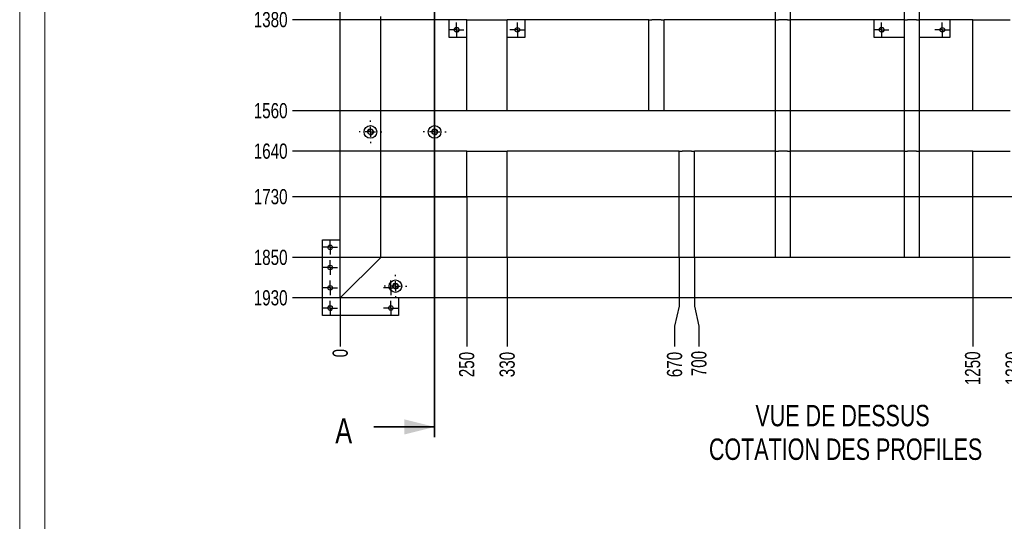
# Model space of a CAD drawing. Header units: millimetres. Extents: x 0 to 841, y 0 to 594.
# Tile 4 of 25: x 0 to 195, y 304 to 403. Entities that reach past the tile are written whole.
import ezdxf

# ---------------------------------------------------------------- set-up
doc = ezdxf.new("R2010")
doc.units = ezdxf.units.MM
doc.header["$PDSIZE"] = -1
doc.linetypes.add('CENTERX2', pattern=[20.32, 12.7, -2.54, 2.54, -2.54])
for name, color, linetype in [('COTES', 1, 'Continuous'), ('NOTES', 6, 'Continuous'), ('TRAIT-FINS', 9, 'Continuous'), ('TRAIT-MIXTES', 3, 'CENTERX2')]:
    doc.layers.add(name, color=color, linetype=linetype)
doc.layers.add('TRAIT-FORT', color=4, linetype='Continuous', lineweight=25)
doc.styles.add('SLDTEXTSTYLE0', font='TXT', dxfattribs={"width": 0.75})
doc.dimstyles.new('SLDDIMSTYLE7', dxfattribs={"dimtxt": 3, "dimasz": 0.333333, "dimexe": 0, "dimexo": 0.0625, "dimgap": 0.75, "dimtad": 0, "dimtih": 1, "dimtoh": 1, "dimdec": 0, "dimlfac": 10, "dimrnd": 1e-09, "dimdsep": 46, "dimtxsty": 'SLDTEXTSTYLE0', "dimblk1": 'ORIGIN', "dimblk2": 'ORIGIN', "dimsah": 1, "dimcen": 0.09, "dimadec": 0, "dimazin": 2, "dimtfac": 1, "dimtdec": 0, "dimtofl": 0, "dimtmove": 0, "dimatfit": 3, "dimldrblk": 'ORIGIN', "dimfxl": 1, "dimfrac": 2, "dimtolj": 1, "dimtzin": 12, "dimarcsym": 0})
doc.dimstyles.new('SLDDIMSTYLE8', dxfattribs={"dimtxt": 3, "dimasz": 2, "dimexe": 0, "dimexo": 0.0625, "dimgap": 0.75, "dimtad": 0, "dimtih": 1, "dimtoh": 1, "dimdec": 0, "dimlfac": 10, "dimrnd": 1e-09, "dimzin": 12, "dimdsep": 46, "dimtxsty": 'SLDTEXTSTYLE0', "dimsah": 1, "dimcen": 0.09, "dimadec": 0, "dimazin": 3, "dimtfac": 1, "dimtdec": 0, "dimtofl": 0, "dimtmove": 0, "dimatfit": 3, "dimfxl": 1, "dimfrac": 2, "dimtolj": 1, "dimtzin": 12, "dimarcsym": 0})

# ---------------------------------------------------------------- blocks, each defined once
blk = doc.blocks.new('_D_59')
at = {"layer": 'COTES', "color": 0, "lineweight": -2, "transparency": 16777216}
for p, q in [((148.45, 549.98), (148.45, 553.98)), ((149.36, 545.98), (148.45, 549.98)), ((149.36, 377.1), (149.36, 545.98))]:
    blk.add_line(p, q, dxfattribs=at)
at = {"layer": 'Defpoints', "color": 0, "transparency": 16777216}
for p in [(148.45, 553.98), (63.36, 541.03), (149.36, 377.03)]:
    blk.add_point(p, dxfattribs=at)
at = {"layer": 'COTES', "color": 0, "transparency": 16777216, "insert": (148.45, 557.54), "char_height": 3, "attachment_point": 5, "rotation": 90, "style": 'SLDTEXTSTYLE0'}
blk.add_mtext('\\A1;860', dxfattribs=at)
blk = doc.blocks.new('_D_60')
at = {"layer": 'COTES', "color": 0, "lineweight": -2, "transparency": 16777216}
for p, q in [((153.26, 549.98), (153.26, 553.98)), ((152.36, 545.98), (153.26, 549.98)), ((152.36, 377.1), (152.36, 545.98))]:
    blk.add_line(p, q, dxfattribs=at)
at = {"layer": 'Defpoints', "color": 0, "transparency": 16777216}
for p in [(153.26, 553.98), (63.36, 541.03), (152.36, 377.03)]:
    blk.add_point(p, dxfattribs=at)
at = {"layer": 'COTES', "color": 0, "transparency": 16777216, "insert": (153.26, 557.54), "char_height": 3, "attachment_point": 5, "rotation": 90, "style": 'SLDTEXTSTYLE0'}
blk.add_mtext('\\A1;890', dxfattribs=at)
blk = doc.blocks.new('_D_61')
at = {"layer": 'COTES', "color": 0, "lineweight": -2, "transparency": 16777216}
for p, q in [((173.95, 549.98), (173.95, 553.98)), ((174.86, 545.98), (173.95, 549.98)), ((174.86, 377.1), (174.86, 545.98))]:
    blk.add_line(p, q, dxfattribs=at)
at = {"layer": 'Defpoints', "color": 0, "transparency": 16777216}
for p in [(173.95, 553.98), (63.36, 541.03), (174.86, 377.03)]:
    blk.add_point(p, dxfattribs=at)
at = {"layer": 'COTES', "color": 0, "transparency": 16777216, "insert": (173.95, 557.73), "char_height": 3, "attachment_point": 5, "rotation": 90, "style": 'SLDTEXTSTYLE0'}
blk.add_mtext('\\A1;1115', dxfattribs=at)
blk = doc.blocks.new('_D_62')
at = {"layer": 'COTES', "color": 0, "lineweight": -2, "transparency": 16777216}
for p, q in [((178.76, 549.98), (178.76, 553.98)), ((177.86, 545.98), (178.76, 549.98)), ((177.86, 377.1), (177.86, 545.98))]:
    blk.add_line(p, q, dxfattribs=at)
at = {"layer": 'Defpoints', "color": 0, "transparency": 16777216}
for p in [(178.76, 553.98), (63.36, 541.03), (177.86, 377.03)]:
    blk.add_point(p, dxfattribs=at)
at = {"layer": 'COTES', "color": 0, "transparency": 16777216, "insert": (178.76, 558.1), "char_height": 3, "attachment_point": 5, "rotation": 90, "style": 'SLDTEXTSTYLE0'}
blk.add_mtext('\\A1;1145', dxfattribs=at)
blk = doc.blocks.new('_D_71')
at = {"layer": 'COTES', "color": 0, "lineweight": -2, "transparency": 16777216}
blk.add_line((63.36, 347.97), (63.36, 338.42), dxfattribs=at)
at = {"layer": 'Defpoints', "color": 0, "transparency": 16777216}
for p in [(63.36, 348.03), (63.36, 348.03), (63.36, 338.42)]:
    blk.add_point(p, dxfattribs=at)
at = {"layer": 'COTES', "color": 0, "transparency": 16777216, "insert": (63.36, 337.11), "char_height": 3, "attachment_point": 5, "rotation": 90, "style": 'SLDTEXTSTYLE0'}
blk.add_mtext('\\A1;0', dxfattribs=at)
blk = doc.blocks.new('_Origin')
at = {"color": 0, "linetype": 'ByBlock', "lineweight": -2}
blk.add_line((0, 0), (-1, 0), dxfattribs=at)
blk.add_circle((0, 0), 0.5, dxfattribs=at)
blk = doc.blocks.new('_D_72')
at = {"layer": 'COTES', "color": 0, "lineweight": -2, "transparency": 16777216}
blk.add_line((88.36, 355.97), (88.36, 338.42), dxfattribs=at)
at = {"layer": 'Defpoints', "color": 0, "transparency": 16777216}
for p in [(88.36, 356.03), (63.36, 348.03), (88.36, 338.42)]:
    blk.add_point(p, dxfattribs=at)
at = {"layer": 'COTES', "color": 0, "transparency": 16777216, "insert": (88.36, 334.86), "char_height": 3, "attachment_point": 5, "rotation": 90, "style": 'SLDTEXTSTYLE0'}
blk.add_mtext('\\A1;250', dxfattribs=at)
blk = doc.blocks.new('_D_73')
at = {"layer": 'COTES', "color": 0, "lineweight": -2, "transparency": 16777216}
blk.add_line((96.36, 355.97), (96.36, 338.42), dxfattribs=at)
at = {"layer": 'Defpoints', "color": 0, "transparency": 16777216}
for p in [(96.36, 356.03), (63.36, 348.03), (96.36, 338.42)]:
    blk.add_point(p, dxfattribs=at)
at = {"layer": 'COTES', "color": 0, "transparency": 16777216, "insert": (96.36, 334.86), "char_height": 3, "attachment_point": 5, "rotation": 90, "style": 'SLDTEXTSTYLE0'}
blk.add_mtext('\\A1;330', dxfattribs=at)
blk = doc.blocks.new('_D_74')
at = {"layer": 'COTES', "color": 0, "lineweight": -2, "transparency": 16777216}
for p, q in [((130.36, 355.97), (130.36, 346.42)), ((130.36, 346.42), (129.45, 342.42)), ((129.45, 342.42), (129.45, 338.42))]:
    blk.add_line(p, q, dxfattribs=at)
at = {"layer": 'Defpoints', "color": 0, "transparency": 16777216}
for p in [(130.36, 356.03), (63.36, 348.03), (129.45, 338.42)]:
    blk.add_point(p, dxfattribs=at)
at = {"layer": 'COTES', "color": 0, "transparency": 16777216, "insert": (129.45, 334.86), "char_height": 3, "attachment_point": 5, "rotation": 90, "style": 'SLDTEXTSTYLE0'}
blk.add_mtext('\\A1;670', dxfattribs=at)
blk = doc.blocks.new('_D_75')
at = {"layer": 'COTES', "color": 0, "lineweight": -2, "transparency": 16777216}
for p, q in [((133.36, 355.97), (133.36, 346.42)), ((133.36, 346.42), (134.26, 342.42)), ((134.26, 342.42), (134.26, 338.42))]:
    blk.add_line(p, q, dxfattribs=at)
at = {"layer": 'Defpoints', "color": 0, "transparency": 16777216}
for p in [(133.36, 356.03), (63.36, 348.03), (134.26, 338.42)]:
    blk.add_point(p, dxfattribs=at)
at = {"layer": 'COTES', "color": 0, "transparency": 16777216, "insert": (134.26, 335.05), "char_height": 3, "attachment_point": 5, "rotation": 90, "style": 'SLDTEXTSTYLE0'}
blk.add_mtext('\\A1;700', dxfattribs=at)
blk = doc.blocks.new('_D_76')
at = {"layer": 'COTES', "color": 0, "lineweight": -2, "transparency": 16777216}
blk.add_line((188.36, 355.97), (188.36, 338.42), dxfattribs=at)
at = {"layer": 'Defpoints', "color": 0, "transparency": 16777216}
for p in [(188.36, 356.03), (63.36, 348.03), (188.36, 338.42)]:
    blk.add_point(p, dxfattribs=at)
at = {"layer": 'COTES', "color": 0, "transparency": 16777216, "insert": (188.36, 334.11), "char_height": 3, "attachment_point": 5, "rotation": 90, "style": 'SLDTEXTSTYLE0'}
blk.add_mtext('\\A1;1250', dxfattribs=at)
blk = doc.blocks.new('_D_77')
at = {"layer": 'COTES', "color": 0, "lineweight": -2, "transparency": 16777216}
blk.add_line((196.36, 355.97), (196.36, 338.42), dxfattribs=at)
at = {"layer": 'Defpoints', "color": 0, "transparency": 16777216}
for p in [(196.36, 356.03), (63.36, 348.03), (196.36, 338.42)]:
    blk.add_point(p, dxfattribs=at)
at = {"layer": 'COTES', "color": 0, "transparency": 16777216, "insert": (196.36, 334.11), "char_height": 3, "attachment_point": 5, "rotation": 90, "style": 'SLDTEXTSTYLE0'}
blk.add_mtext('\\A1;1330', dxfattribs=at)
blk = doc.blocks.new('_D_78')
at = {"layer": 'COTES', "color": 0, "lineweight": -2, "transparency": 16777216}
blk.add_line((208.36, 449.97), (208.36, 338.42), dxfattribs=at)
at = {"layer": 'Defpoints', "color": 0, "transparency": 16777216}
for p in [(208.36, 450.03), (63.36, 348.03), (208.36, 338.42)]:
    blk.add_point(p, dxfattribs=at)
at = {"layer": 'COTES', "color": 0, "transparency": 16777216, "insert": (208.36, 334.11), "char_height": 3, "attachment_point": 5, "rotation": 90, "style": 'SLDTEXTSTYLE0'}
blk.add_mtext('\\A1;1450', dxfattribs=at)
blk = doc.blocks.new('_D_79')
at = {"layer": 'COTES', "color": 0, "lineweight": -2, "transparency": 16777216}
blk.add_line((216.36, 449.97), (216.36, 338.42), dxfattribs=at)
at = {"layer": 'Defpoints', "color": 0, "transparency": 16777216}
for p in [(216.36, 450.03), (63.36, 348.03), (216.36, 338.42)]:
    blk.add_point(p, dxfattribs=at)
at = {"layer": 'COTES', "color": 0, "transparency": 16777216, "insert": (216.36, 334.11), "char_height": 3, "attachment_point": 5, "rotation": 90, "style": 'SLDTEXTSTYLE0'}
blk.add_mtext('\\A1;1530', dxfattribs=at)
blk = doc.blocks.new('_D_80')
at = {"layer": 'COTES', "color": 0, "lineweight": -2, "transparency": 16777216}
blk.add_line((266.36, 347.97), (266.36, 338.42), dxfattribs=at)
at = {"layer": 'Defpoints', "color": 0, "transparency": 16777216}
for p in [(63.36, 348.03), (266.36, 348.03), (266.36, 338.42)]:
    blk.add_point(p, dxfattribs=at)
at = {"layer": 'COTES', "color": 0, "transparency": 16777216, "insert": (266.36, 333.92), "char_height": 3, "attachment_point": 5, "rotation": 90, "style": 'SLDTEXTSTYLE0'}
blk.add_mtext('\\A1;2030', dxfattribs=at)
blk = doc.blocks.new('_D_88')
at = {"layer": 'COTES', "color": 0, "lineweight": -2, "transparency": 16777216}
blk.add_line((71.3, 403.03), (53.91, 403.03), dxfattribs=at)
at = {"layer": 'Defpoints', "color": 0, "transparency": 16777216}
for p in [(63.36, 541.03), (53.91, 403.03), (71.36, 403.03)]:
    blk.add_point(p, dxfattribs=at)
at = {"layer": 'COTES', "color": 0, "transparency": 16777216, "insert": (49.6, 403.03), "char_height": 3, "attachment_point": 5, "style": 'SLDTEXTSTYLE0'}
blk.add_mtext('\\A1;1380', dxfattribs=at)
blk = doc.blocks.new('_D_89')
at = {"layer": 'COTES', "color": 0, "lineweight": -2, "transparency": 16777216}
blk.add_line((71.3, 385.03), (53.91, 385.03), dxfattribs=at)
at = {"layer": 'Defpoints', "color": 0, "transparency": 16777216}
for p in [(63.36, 541.03), (53.91, 385.03), (71.36, 385.03)]:
    blk.add_point(p, dxfattribs=at)
at = {"layer": 'COTES', "color": 0, "transparency": 16777216, "insert": (49.6, 385.03), "char_height": 3, "attachment_point": 5, "style": 'SLDTEXTSTYLE0'}
blk.add_mtext('\\A1;1560', dxfattribs=at)
blk = doc.blocks.new('_D_90')
at = {"layer": 'COTES', "color": 0, "lineweight": -2, "transparency": 16777216}
blk.add_line((71.3, 377.03), (53.91, 377.03), dxfattribs=at)
at = {"layer": 'Defpoints', "color": 0, "transparency": 16777216}
for p in [(63.36, 541.03), (53.91, 377.03), (71.36, 377.03)]:
    blk.add_point(p, dxfattribs=at)
at = {"layer": 'COTES', "color": 0, "transparency": 16777216, "insert": (49.6, 377.03), "char_height": 3, "attachment_point": 5, "style": 'SLDTEXTSTYLE0'}
blk.add_mtext('\\A1;1640', dxfattribs=at)
blk = doc.blocks.new('_D_91')
at = {"layer": 'COTES', "color": 0, "lineweight": -2, "transparency": 16777216}
blk.add_line((196.3, 368.03), (53.91, 368.03), dxfattribs=at)
at = {"layer": 'Defpoints', "color": 0, "transparency": 16777216}
for p in [(63.36, 541.03), (53.91, 368.03), (196.36, 368.03)]:
    blk.add_point(p, dxfattribs=at)
at = {"layer": 'COTES', "color": 0, "transparency": 16777216, "insert": (49.6, 368.03), "char_height": 3, "attachment_point": 5, "style": 'SLDTEXTSTYLE0'}
blk.add_mtext('\\A1;1730', dxfattribs=at)
blk = doc.blocks.new('_D_92')
at = {"layer": 'COTES', "color": 0, "lineweight": -2, "transparency": 16777216}
blk.add_line((88.3, 356.03), (53.91, 356.03), dxfattribs=at)
at = {"layer": 'Defpoints', "color": 0, "transparency": 16777216}
for p in [(63.36, 541.03), (53.91, 356.03), (88.36, 356.03)]:
    blk.add_point(p, dxfattribs=at)
at = {"layer": 'COTES', "color": 0, "transparency": 16777216, "insert": (49.6, 356.03), "char_height": 3, "attachment_point": 5, "style": 'SLDTEXTSTYLE0'}
blk.add_mtext('\\A1;1850', dxfattribs=at)
blk = doc.blocks.new('_D_93')
at = {"layer": 'COTES', "color": 0, "lineweight": -2, "transparency": 16777216}
blk.add_line((63.3, 348.03), (53.91, 348.03), dxfattribs=at)
at = {"layer": 'Defpoints', "color": 0, "transparency": 16777216}
for p in [(63.36, 541.03), (53.91, 348.03), (63.36, 348.03)]:
    blk.add_point(p, dxfattribs=at)
at = {"layer": 'COTES', "color": 0, "transparency": 16777216, "insert": (49.6, 348.03), "char_height": 3, "attachment_point": 5, "style": 'SLDTEXTSTYLE0'}
blk.add_mtext('\\A1;1930', dxfattribs=at)
blk = doc.blocks.new('SW_NOTE_46')
at = {"layer": 'NOTES', "color": 0, "char_height": 4.2333, "attachment_point": 2, "style": 'SLDTEXTSTYLE0'}
for s, insert in [('VUE DE DESSUS', (19.65, 5.46)), ('COTATION DES PROFILES', (20.25, -1.19))]:
    blk.add_mtext(s, dxfattribs=dict(at, insert=insert))
blk = doc.blocks.new('SW_CENTERMARKSYMBOL_24')
at = {"layer": 'TRAIT-MIXTES', "color": 0}
for p, q in [((0, 2), (0, 2.25)), ((-2, 0), (-2.25, 0)), ((0, 0), (-1, 0)), ((0, 0), (0, 1)), ((0, 0), (0, -1)), ((0, 0), (1, 0)), ((2, 0), (2.25, 0)), ((0, -2), (0, -2.25))]:
    blk.add_line(p, q, dxfattribs=at)
blk = doc.blocks.new('SW_CENTERMARKSYMBOL_42')
at = {"layer": 'TRAIT-MIXTES', "color": 0}
for p, q in [((-1, 0), (-1.45, 0)), ((0, 0), (-1, 0)), ((0, 1), (0, 1.45)), ((0, 0), (0, 1)), ((0, 0), (0, -1)), ((0, 0), (1, 0)), ((1, 0), (1.45, 0)), ((0, -1), (0, -1.45))]:
    blk.add_line(p, q, dxfattribs=at)
blk = doc.blocks.new('SW_CENTERMARKSYMBOL_43')
at = {"layer": 'TRAIT-MIXTES', "color": 0}
for p, q in [((-1, 0), (-1.45, 0)), ((0, 0), (-1, 0)), ((0, 1), (0, 1.45)), ((0, 0), (0, 1)), ((0, 0), (0, -1)), ((0, 0), (1, 0)), ((1, 0), (1.45, 0)), ((0, -1), (0, -1.45))]:
    blk.add_line(p, q, dxfattribs=at)
blk = doc.blocks.new('SW_CENTERMARKSYMBOL_48')
at = {"layer": 'TRAIT-MIXTES', "color": 0}
for p, q in [((-1, 0), (-1.45, 0)), ((0, 0), (-1, 0)), ((0, 1), (0, 1.45)), ((0, 0), (0, 1)), ((0, 0), (0, -1)), ((0, 0), (1, 0)), ((1, 0), (1.45, 0)), ((0, -1), (0, -1.45))]:
    blk.add_line(p, q, dxfattribs=at)
blk = doc.blocks.new('SW_CENTERMARKSYMBOL_49')
at = {"layer": 'TRAIT-MIXTES', "color": 0}
for p, q in [((-1, 0), (-1.45, 0)), ((0, 0), (-1, 0)), ((0, 1), (0, 1.45)), ((0, 0), (0, 1)), ((0, 0), (0, -1)), ((0, 0), (1, 0)), ((1, 0), (1.45, 0)), ((0, -1), (0, -1.45))]:
    blk.add_line(p, q, dxfattribs=at)
blk = doc.blocks.new('SW_CENTERMARKSYMBOL_59')
at = {"layer": 'TRAIT-MIXTES', "color": 0}
for p, q in [((0, 2), (0, 2.25)), ((-2, 0), (-2.25, 0)), ((0, 0), (-1, 0)), ((0, 0), (0, 1)), ((0, 0), (0, -1)), ((0, 0), (1, 0)), ((2, 0), (2.25, 0)), ((0, -2), (0, -2.25))]:
    blk.add_line(p, q, dxfattribs=at)
blk = doc.blocks.new('SW_CENTERMARKSYMBOL_67')
at = {"layer": 'TRAIT-MIXTES', "color": 0}
for p, q in [((-1, 0), (-1.45, 0)), ((0, 0), (-1, 0)), ((0, 1), (0, 1.45)), ((0, 0), (0, 1)), ((0, 0), (0, -1)), ((0, 0), (1, 0)), ((1, 0), (1.45, 0)), ((0, -1), (0, -1.45))]:
    blk.add_line(p, q, dxfattribs=at)
blk = doc.blocks.new('SW_CENTERMARKSYMBOL_68')
at = {"layer": 'TRAIT-MIXTES', "color": 0}
for p, q in [((-1, 0), (-1.45, 0)), ((0, 0), (-1, 0)), ((0, 1), (0, 1.45)), ((0, 0), (0, 1)), ((0, 0), (0, -1)), ((0, 0), (1, 0)), ((1, 0), (1.45, 0)), ((0, -1), (0, -1.45))]:
    blk.add_line(p, q, dxfattribs=at)
blk = doc.blocks.new('SW_CENTERMARKSYMBOL_69')
at = {"layer": 'TRAIT-MIXTES', "color": 0}
for p, q in [((-1, 0), (-1.45, 0)), ((0, 0), (-1, 0)), ((0, 1), (0, 1.45)), ((0, 0), (0, 1)), ((0, 0), (0, -1)), ((0, 0), (1, 0)), ((1, 0), (1.45, 0)), ((0, -1), (0, -1.45))]:
    blk.add_line(p, q, dxfattribs=at)
blk = doc.blocks.new('SW_CENTERMARKSYMBOL_70')
at = {"layer": 'TRAIT-MIXTES', "color": 0}
for p, q in [((-1, 0), (-1.45, 0)), ((0, 0), (-1, 0)), ((0, 1), (0, 1.45)), ((0, 0), (0, 1)), ((0, 0), (0, -1)), ((0, 0), (1, 0)), ((1, 0), (1.45, 0)), ((0, -1), (0, -1.45))]:
    blk.add_line(p, q, dxfattribs=at)
blk = doc.blocks.new('SW_CENTERMARKSYMBOL_71')
at = {"layer": 'TRAIT-MIXTES', "color": 0}
for p, q in [((-1, 0), (-1.45, 0)), ((0, 0), (-1, 0)), ((0, 1), (0, 1.45)), ((0, 0), (0, 1)), ((0, 0), (0, -1)), ((0, 0), (1, 0)), ((1, 0), (1.45, 0)), ((0, -1), (0, -1.45))]:
    blk.add_line(p, q, dxfattribs=at)
blk = doc.blocks.new('SW_CENTERMARKSYMBOL_72')
at = {"layer": 'TRAIT-MIXTES', "color": 0}
for p, q in [((-1, 0), (-1.45, 0)), ((0, 0), (-1, 0)), ((0, 1), (0, 1.45)), ((0, 0), (0, 1)), ((0, 0), (0, -1)), ((0, 0), (1, 0)), ((1, 0), (1.45, 0)), ((0, -1), (0, -1.45))]:
    blk.add_line(p, q, dxfattribs=at)
blk = doc.blocks.new('SW_CENTERMARKSYMBOL_85')
at = {"layer": 'TRAIT-MIXTES', "color": 0}
for p, q in [((0, 2), (0, 2.25)), ((-2, 0), (-2.25, 0)), ((0, 0), (-1, 0)), ((0, 0), (0, 1)), ((0, 0), (0, -1)), ((0, 0), (1, 0)), ((2, 0), (2.25, 0)), ((0, -2), (0, -2.25))]:
    blk.add_line(p, q, dxfattribs=at)

msp = doc.modelspace()

# ---------------------------------------------------------------- linework, layer by layer
at = {"lineweight": 18}
for p, q in [((0, 594), (0, 0)), ((5, 589), (5, 5))]:
    msp.add_line(p, q, dxfattribs=at)
at = {"lineweight": 35}
for p, q in [((82.015, 568.533), (82.015, 320.533)), ((70.015, 322.533), (82.015, 322.533))]:
    msp.add_line(p, q, dxfattribs=at)
msp.add_solid([(82.015, 322.533), (76.015, 324.033), (76.015, 321.033)], dxfattribs=at)
at = {"layer": 'TRAIT-FINS', "lineweight": 18}
for centre, radius in [((86.359, 401.033), 0.5), ((170.359, 401.033), 0.5), ((69.315, 380.854), 0.6), ((82.015, 380.854), 0.6), ((74.275, 350.354), 0.6), ((61.359, 346.033), 0.5)]:
    msp.add_arc(centre, radius, 255, 195, dxfattribs=at)
at = {"layer": 'TRAIT-FORT', "lineweight": 25}
for p, q in [((63.359, 348.033), (63.359, 541.033)), ((71.359, 403.033), (71.359, 403.633)), ((71.359, 385.033), (71.359, 403.033)), ((88.359, 403.033), (71.359, 403.033)), ((84.859, 399.533), (84.859, 403.033)), ((88.359, 385.033), (88.359, 403.033)), ((88.359, 403.033), (88.959, 403.033)), ((88.959, 403.033), (95.759, 403.033)), ((95.759, 403.033), (96.359, 403.033)), ((124.359, 403.033), (96.359, 403.033)), ((96.359, 385.033), (96.359, 403.033)), ((99.859, 403.033), (99.859, 399.533)), ((124.359, 385.033), (124.359, 403.033)), ((124.359, 403.033), (124.959, 403.033)), ((126.759, 403.033), (124.959, 403.033)), ((126.759, 403.033), (127.359, 403.033)), ((149.359, 403.033), (127.359, 403.033)), ((127.359, 385.033), (127.359, 403.033)), ((149.359, 385.033), (149.359, 403.033)), ((149.359, 403.033), (149.959, 403.033)), ((151.759, 403.033), (149.959, 403.033)), ((151.759, 403.033), (152.359, 403.033)), ((174.859, 403.033), (152.359, 403.033)), ((152.359, 385.033), (152.359, 403.033)), ((168.859, 399.533), (168.859, 403.033)), ((174.859, 385.033), (174.859, 403.033)), ((174.859, 403.033), (175.459, 403.033)), ((177.259, 403.033), (175.459, 403.033)), ((177.259, 403.033), (177.859, 403.033)), ((188.359, 403.033), (177.859, 403.033)), ((177.859, 385.033), (177.859, 403.033)), ((183.859, 403.033), (183.859, 399.533)), ((188.359, 385.033), (188.359, 403.033)), ((188.359, 403.033), (188.959, 403.033)), ((188.959, 403.033), (195.759, 403.033)), ((88.359, 399.533), (84.859, 399.533)), ((99.859, 399.533), (96.359, 399.533)), ((174.859, 399.533), (168.859, 399.533)), ((183.859, 399.533), (177.859, 399.533)), ((88.359, 385.033), (71.359, 385.033)), ((71.359, 384.433), (71.359, 385.033)), ((71.359, 377.633), (71.359, 384.433)), ((88.959, 385.033), (88.359, 385.033)), ((95.759, 385.033), (88.959, 385.033)), ((96.359, 385.033), (95.759, 385.033)), ((124.359, 385.033), (96.359, 385.033)), ((124.959, 385.033), (124.359, 385.033)), ((126.759, 385.033), (124.959, 385.033)), ((127.359, 385.033), (126.759, 385.033)), ((149.359, 385.033), (127.359, 385.033)), ((149.959, 385.033), (149.359, 385.033)), ((151.759, 385.033), (149.959, 385.033)), ((152.359, 385.033), (151.759, 385.033)), ((174.859, 385.033), (152.359, 385.033)), ((175.459, 385.033), (174.859, 385.033)), ((177.259, 385.033), (175.459, 385.033)), ((177.859, 385.033), (177.259, 385.033)), ((188.359, 385.033), (177.859, 385.033)), ((188.959, 385.033), (188.359, 385.033)), ((195.759, 385.033), (188.959, 385.033)), ((71.359, 377.033), (71.359, 377.633)), ((71.359, 368.033), (71.359, 377.033)), ((88.359, 377.033), (71.359, 377.033)), ((88.359, 368.033), (88.359, 377.033)), ((88.359, 377.033), (88.959, 377.033)), ((88.959, 377.033), (95.759, 377.033)), ((95.759, 377.033), (96.359, 377.033)), ((130.359, 377.033), (96.359, 377.033)), ((96.359, 356.033), (96.359, 377.033)), ((130.359, 356.033), (130.359, 377.033)), ((130.359, 377.033), (130.959, 377.033)), ((132.759, 377.033), (130.959, 377.033)), ((132.759, 377.033), (133.359, 377.033)), ((149.359, 377.033), (133.359, 377.033)), ((133.359, 356.033), (133.359, 377.033)), ((149.359, 356.033), (149.359, 377.033)), ((149.359, 377.033), (149.959, 377.033)), ((151.759, 377.033), (149.959, 377.033)), ((151.759, 377.033), (152.359, 377.033)), ((174.859, 377.033), (152.359, 377.033)), ((152.359, 356.033), (152.359, 377.033)), ((174.859, 356.033), (174.859, 377.033)), ((174.859, 377.033), (175.459, 377.033)), ((177.259, 377.033), (175.459, 377.033)), ((177.259, 377.033), (177.859, 377.033)), ((188.359, 377.033), (177.859, 377.033)), ((177.859, 356.033), (177.859, 377.033)), ((188.359, 356.033), (188.359, 377.033)), ((188.359, 377.033), (188.959, 377.033)), ((188.959, 377.033), (195.759, 377.033)), ((71.359, 356.033), (71.359, 368.033)), ((71.359, 368.033), (88.359, 368.033)), ((88.359, 368.033), (88.359, 356.033)), ((59.859, 359.533), (63.359, 359.533)), ((59.859, 344.533), (59.859, 359.533)), ((70.759, 355.433), (63.959, 348.633)), ((71.359, 356.033), (70.759, 355.433)), ((70.759, 355.433), (71.359, 356.033)), ((88.359, 356.033), (71.359, 356.033)), ((88.959, 356.033), (88.359, 356.033)), ((95.759, 356.033), (88.959, 356.033)), ((96.359, 356.033), (95.759, 356.033)), ((130.359, 356.033), (96.359, 356.033)), ((130.959, 356.033), (130.359, 356.033)), ((132.759, 356.033), (130.959, 356.033)), ((133.359, 356.033), (132.759, 356.033)), ((149.359, 356.033), (133.359, 356.033)), ((149.959, 356.033), (149.359, 356.033)), ((151.759, 356.033), (149.959, 356.033)), ((152.359, 356.033), (151.759, 356.033)), ((174.859, 356.033), (152.359, 356.033)), ((175.459, 356.033), (174.859, 356.033)), ((177.259, 356.033), (175.459, 356.033)), ((177.859, 356.033), (177.259, 356.033)), ((188.359, 356.033), (177.859, 356.033)), ((188.959, 356.033), (188.359, 356.033)), ((195.759, 356.033), (188.959, 356.033)), ((63.959, 348.633), (63.359, 348.033)), ((63.359, 348.033), (63.959, 348.633)), ((266.359, 348.033), (63.359, 348.033)), ((74.859, 348.033), (74.859, 344.533)), ((74.859, 344.533), (59.859, 344.533))]:
    msp.add_line(p, q, dxfattribs=at)
for centre, radius in [((86.359, 401.033), 0.45), ((98.359, 401.033), 0.45), ((170.359, 401.033), 0.45), ((182.359, 401.033), 0.45), ((69.315, 380.854), 1.25), ((82.015, 380.854), 1.25), ((69.315, 380.854), 0.51), ((82.015, 380.854), 0.51), ((61.359, 358.033), 0.45), ((61.359, 354.033), 0.45), ((61.359, 350.033), 0.45), ((74.275, 350.354), 1.25), ((74.275, 350.354), 0.51), ((61.359, 346.033), 0.45), ((73.359, 346.033), 0.45)]:
    msp.add_circle(centre, radius, dxfattribs=at)

# ---------------------------------------------------------------- block references
at = {"layer": 'NOTES'}
msp.add_blockref('SW_NOTE_46', (142.991, 321.432), dxfattribs=at)
at = {"layer": 'TRAIT-MIXTES'}
for name, p in [('SW_CENTERMARKSYMBOL_42', (86.359, 401.033)), ('SW_CENTERMARKSYMBOL_43', (98.359, 401.033)), ('SW_CENTERMARKSYMBOL_48', (170.359, 401.033)), ('SW_CENTERMARKSYMBOL_49', (182.359, 401.033)), ('SW_CENTERMARKSYMBOL_85', (69.315, 380.854)), ('SW_CENTERMARKSYMBOL_24', (82.015, 380.854)), ('SW_CENTERMARKSYMBOL_67', (61.359, 358.033)), ('SW_CENTERMARKSYMBOL_68', (61.359, 354.033)), ('SW_CENTERMARKSYMBOL_59', (74.275, 350.354)), ('SW_CENTERMARKSYMBOL_69', (61.359, 350.033)), ('SW_CENTERMARKSYMBOL_72', (73.359, 350.033)), ('SW_CENTERMARKSYMBOL_70', (61.359, 346.033)), ('SW_CENTERMARKSYMBOL_71', (73.359, 346.033))]:
    msp.add_blockref(name, p, dxfattribs=at)

# ---------------------------------------------------------------- texts
at = {"insert": (62.367, 324.254), "char_height": 5, "attachment_point": 1, "style": 'SLDTEXTSTYLE0'}
msp.add_mtext('A', dxfattribs=at)

# ---------------------------------------------------------------- dimensions: what is measured, and where the dimension line sits
at = {"layer": 'COTES'}
for feature_location, offset, dtype, origin, dimstyle, picture, middle in [((177.859, 377.033), (0.905, 176.946), 1, (63.359, 541.033), 'SLDDIMSTYLE8', '_D_62', (178.764, 558.103)), ((174.859, 377.033), (-0.905, 176.946), 1, (63.359, 541.033), 'SLDDIMSTYLE8', '_D_61', (173.954, 557.728)), ((149.359, 377.033), (-0.905, 176.946), 1, (63.359, 541.033), 'SLDDIMSTYLE8', '_D_59', (148.454, 557.541)), ((152.359, 377.033), (0.905, 176.946), 1, (63.359, 541.033), 'SLDDIMSTYLE8', '_D_60', (153.264, 557.541)), ((71.359, 403.033), (-17.447, 0), 0, (63.359, 541.033), 'SLDDIMSTYLE8', '_D_88', (49.599, 403.033)), ((71.359, 385.033), (-17.447, 0), 0, (63.359, 541.033), 'SLDDIMSTYLE8', '_D_89', (49.599, 385.033)), ((71.359, 377.033), (-17.447, 0), 0, (63.359, 541.033), 'SLDDIMSTYLE8', '_D_90', (49.599, 377.033)), ((196.359, 368.033), (-142.447, 0), 0, (63.359, 541.033), 'SLDDIMSTYLE8', '_D_91', (49.599, 368.033)), ((88.359, 356.033), (-34.447, 0), 0, (63.359, 541.033), 'SLDDIMSTYLE8', '_D_92', (49.599, 356.033)), ((63.359, 348.033), (-9.447, 0), 0, (63.359, 541.033), 'SLDDIMSTYLE8', '_D_93', (49.599, 348.033)), ((208.359, 450.033), (0, -111.611), 1, (63.359, 348.033), 'SLDDIMSTYLE8', '_D_78', (208.359, 334.11)), ((216.359, 450.033), (0, -111.611), 1, (63.359, 348.033), 'SLDDIMSTYLE8', '_D_79', (216.359, 334.11)), ((88.359, 356.033), (0, -17.611), 1, (63.359, 348.033), 'SLDDIMSTYLE8', '_D_72', (88.359, 334.86)), ((96.359, 356.033), (0, -17.611), 1, (63.359, 348.033), 'SLDDIMSTYLE8', '_D_73', (96.359, 334.86)), ((130.359, 356.033), (-0.905, -17.611), 1, (63.359, 348.033), 'SLDDIMSTYLE8', '_D_74', (129.454, 334.86)), ((133.359, 356.033), (0.905, -17.611), 1, (63.359, 348.033), 'SLDDIMSTYLE8', '_D_75', (134.264, 335.047)), ((188.359, 356.033), (0, -17.611), 1, (63.359, 348.033), 'SLDDIMSTYLE8', '_D_76', (188.359, 334.11)), ((196.359, 356.033), (0, -17.611), 1, (63.359, 348.033), 'SLDDIMSTYLE8', '_D_77', (196.359, 334.11)), ((63.358597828, 348.032832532), (0, -9.610511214), 1, (63.358597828, 348.032832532), 'SLDDIMSTYLE7', '_D_71', (63.358597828, 337.109821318)), ((266.359, 348.033), (0, -9.611), 1, (63.359, 348.033), 'SLDDIMSTYLE8', '_D_80', (266.359, 333.922))]:
    dim = msp.add_ordinate_dim(feature_location=feature_location, offset=offset, dtype=dtype, origin=origin, dimstyle=dimstyle, dxfattribs=at)
    dim.commit()
    dim.dimension.update_dxf_attribs({"geometry": picture, "text_midpoint": middle})

doc.saveas('drawing.dxf')
